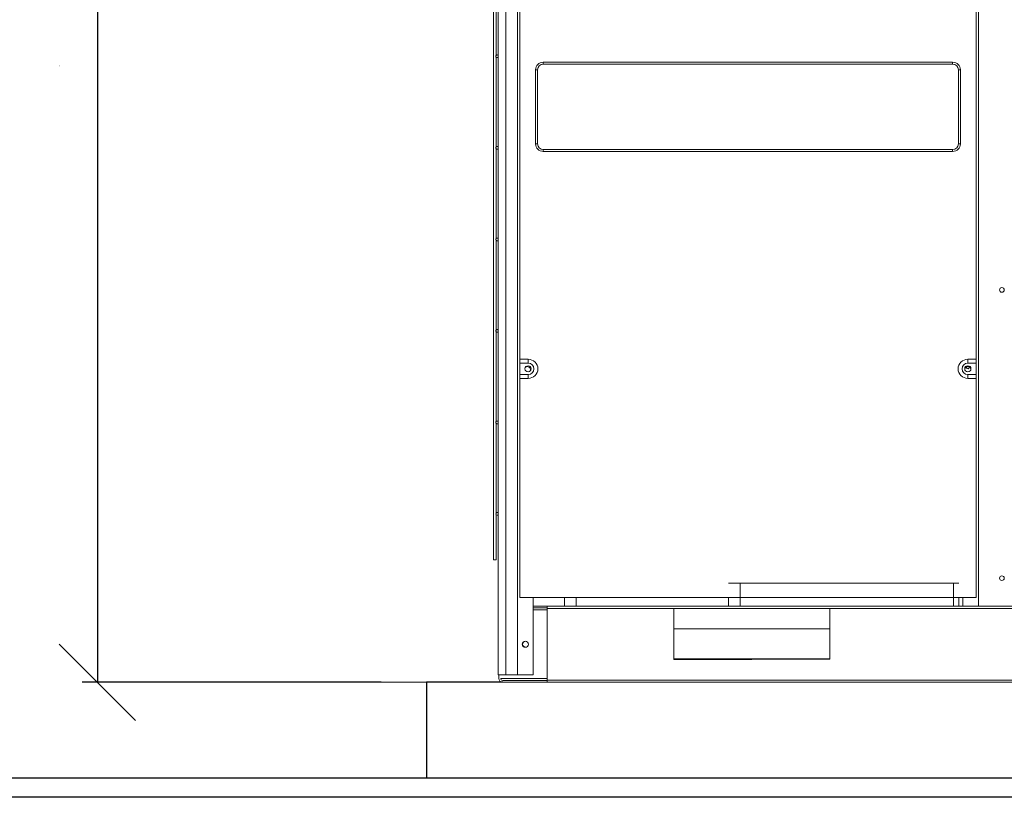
# Model space of a CAD drawing. Header units: millimetres. Extents: x 6435372 to 7248404, y 1559872 to 1886246.
# Tile 116 of 207: x 6983335 to 6984626, y 1643204 to 1644223. Entities that reach past the tile are written whole.
import ezdxf

# ---------------------------------------------------------------- set-up
doc = ezdxf.new("R2010")
doc.units = ezdxf.units.MM
doc.layers.add('Koty VzT', color=7, linetype='Continuous', lineweight=15)
doc.layers.add('VZT', color=130, linetype='Continuous', lineweight=40)
doc.layers.add('Stavba', color=152, linetype='Continuous')
doc.styles.add('ROMANS', font='ROMANS', dxfattribs={"height": 0.2})
doc.dimstyles.new('koty50', dxfattribs={"dimtxt": 100, "dimasz": 100, "dimexe": 20, "dimexo": 100, "dimgap": 50, "dimtad": 3, "dimdec": 0, "dimtxsty": 'ROMANS', "dimblk": 'OBLIQUE', "dimcen": -3, "dimclrd": 7, "dimclre": 7, "dimclrt": 7, "dimadec": 0, "dimazin": 0, "dimtfac": 1, "dimtdec": 0, "dimtmove": 0, "dimatfit": 3, "dimldrblk": 'OPEN30', "dimfxl": 1, "dimarcsym": 0})

# ---------------------------------------------------------------- blocks, each defined once
blk = doc.blocks.new('_Oblique')
at = {"color": 0, "lineweight": -2}
blk.add_line((-0.5, -0.5), (0.5, 0.5), dxfattribs=at)
blk = doc.blocks.new('*D1078')
at = {"layer": 'DEFPOINTS', "color": 0, "transparency": 16777216}
for p in [(6983909.1, 1644969.7), (6983437.2, 1643354.4), (6983909.1, 1643354.4)]:
    blk.add_point(p, dxfattribs=at)
at = {"layer": 'Koty VzT', "color": 7, "lineweight": -2, "transparency": 16777216}
for p, q in [((6983809.1, 1644969.7), (6983417.2, 1644969.7)), ((6983437.2, 1644969.7), (6983437.2, 1643354.4)), ((6983809.1, 1643354.4), (6983417.2, 1643354.4))]:
    blk.add_line(p, q, dxfattribs=at)
at = {"layer": 'Koty VzT', "color": 7, "lineweight": -2, "transparency": 16777216, "xscale": 100, "yscale": 100, "zscale": 100}
for p, rotation in [((6983437.2, 1644969.7), 90), ((6983437.2, 1643354.4), 270)]:
    blk.add_blockref('_Oblique', p, dxfattribs=dict(at, rotation=rotation))
at = {"layer": 'Koty VzT', "color": 7, "transparency": 16777216, "insert": (6983387.1, 1644162.1), "char_height": 0.2, "attachment_point": 5, "rotation": 90, "style": 'ROMANS'}
blk.add_mtext('1615', dxfattribs=at)
blk = doc.blocks.new('_Open30')
at = {"color": 0, "lineweight": -2}
for p, q in [((-1, 0.268), (0, 0)), ((0, 0), (-1, -0.268)), ((0, 0), (-1, 0))]:
    blk.add_line(p, q, dxfattribs=at)

msp = doc.modelspace()

# ---------------------------------------------------------------- linework, layer by layer
at = {"layer": 'Koty VzT', "linetype": 'Continuous', "lineweight": 0}
msp.add_line((6983956.4, 1643354.4), (6983619.9, 1643354.4), dxfattribs=at)
at = {"layer": 'Stavba'}
for p, q in [((6983968.4, 1643354.4), (6983868.4, 1643354.4)), ((6983868.4, 1643354.4), (6983868.4, 1643228.7)), ((6986956.7, 1643228.7), (6983176.7, 1643228.7)), ((6986981.7, 1643203.7), (6983151.7, 1643203.7))]:
    msp.add_line(p, q, dxfattribs=at)
at = {"layer": 'VZT', "linetype": 'Continuous', "lineweight": 0}
for p, q in [((6983962.3, 1643364.3), (6983962.3, 1644963.3)), ((6983972.5, 1643364.3), (6983972.5, 1644963.3)), ((6983987.9, 1643364.3), (6983987.9, 1644963.3)), ((6983990.9, 1643465.3), (6983990.9, 1644687.4)), ((6984588.8, 1643465.3), (6984588.8, 1644688.4)), ((6984591.9, 1643454.3), (6984591.9, 1644688.9)), ((6983956.4, 1644669.2), (6983956.4, 1643515)), ((6983960, 1644175.7), (6983960, 1644293.3)), ((6983960, 1644055.8), (6983960, 1644172.8)), ((6984021.6, 1644164.2), (6984021.6, 1644166.8)), ((6984558.1, 1644166.8), (6984021.6, 1644166.8)), ((6984021.6, 1644164.2), (6984558.1, 1644164.2)), ((6984558.1, 1644164.2), (6984558.1, 1644166.8)), ((6984011.4, 1644156.8), (6984011.4, 1644059.9)), ((6984014.1, 1644156.8), (6984011.4, 1644156.8)), ((6984014.1, 1644059.9), (6984014.1, 1644156.8)), ((6984565.7, 1644156.8), (6984565.7, 1644059.9)), ((6984568.3, 1644156.8), (6984565.7, 1644156.8)), ((6984568.3, 1644059.9), (6984568.3, 1644156.8)), ((6984014.1, 1644059.9), (6984011.4, 1644059.9)), ((6984565.7, 1644059.9), (6984568.3, 1644059.9)), ((6983960, 1643935.9), (6983960, 1644052.9)), ((6984021.6, 1644052.5), (6984021.6, 1644049.9)), ((6984558.1, 1644052.5), (6984021.6, 1644052.5)), ((6984021.6, 1644049.9), (6984558.1, 1644049.9)), ((6984558.1, 1644052.5), (6984558.1, 1644049.9)), ((6983960, 1643816), (6983960, 1643933.5)), ((6983961.3, 1643936.5), (6983962.3, 1643936.5)), ((6983961.3, 1643933), (6983962.3, 1643933)), ((6983960, 1643696.1), (6983960, 1643813)), ((6984001.7, 1643777.6), (6983990.9, 1643777.6)), ((6984001.7, 1643772.6), (6983990.9, 1643772.6)), ((6984001.7, 1643777.6), (6984001.7, 1643772.6)), ((6984588.8, 1643777.6), (6984578, 1643777.6)), ((6984578, 1643772.6), (6984578, 1643777.6)), ((6984588.8, 1643772.6), (6984578, 1643772.6)), ((6983990.9, 1643757.6), (6984001.7, 1643757.6)), ((6984001.7, 1643757.6), (6984001.7, 1643752.6)), ((6984578, 1643757.6), (6984588.8, 1643757.6)), ((6984578, 1643757.6), (6984578, 1643752.6)), ((6983990.9, 1643752.6), (6984001.7, 1643752.6)), ((6984578, 1643752.6), (6984588.8, 1643752.6)), ((6983960, 1643576.1), (6983960, 1643693.1)), ((6983960, 1643515), (6983960, 1643573.8)), ((6983961.3, 1643576.7), (6983962.3, 1643576.7)), ((6983961.3, 1643573.2), (6983962.3, 1643573.2)), ((6983956.4, 1643515), (6983960, 1643515)), ((6984566.3, 1643484.3), (6984264.3, 1643484.3)), ((6984279.6, 1643454.3), (6984279.6, 1643484.3)), ((6984559.1, 1643454.3), (6984559.1, 1643484.3)), ((6984588.8, 1643465.3), (6983990.9, 1643465.3)), ((6984008.3, 1643364.3), (6984008.3, 1643465.3)), ((6984049.3, 1643454.3), (6984049.3, 1643465.3)), ((6984064.7, 1643454.3), (6984064.7, 1643465.3)), ((6984264.3, 1643454.3), (6984264.3, 1643465.3)), ((6984566.3, 1643454.3), (6984566.3, 1643465.3)), ((6984571.4, 1643454.3), (6984571.4, 1643465.3)), ((6984008.3, 1643454.3), (6985236.8, 1643454.3)), ((6984008.3, 1643451.8), (6984026.8, 1643451.8)), ((6984026.8, 1643449.3), (6984008.3, 1643449.3)), ((6984026.8, 1643354.4), (6984026.8, 1643454.3)), ((6984026.8, 1643451.3), (6985218.4, 1643451.3)), ((6984192.6, 1643451.3), (6984192.6, 1643384.1)), ((6984397.3, 1643384.6), (6984397.3, 1643451.3)), ((6984397.3, 1643424.3), (6984192.6, 1643424.3)), ((6984192.6, 1643386.2), (6984397.3, 1643385.7)), ((6984192.6, 1643384.1), (6984397.3, 1643384.6)), ((6984295.1, 1643384.3), (6984192.6, 1643384.3)), ((6983962.3, 1643364.3), (6984008.3, 1643364.3)), ((6983963.3, 1643364.3), (6983963.3, 1643359.4)), ((6983965.8, 1643359.4), (6984026.8, 1643359.4)), ((6984026.8, 1643356.9), (6983968.4, 1643356.9)), ((6983968.4, 1643354.4), (6985276.7, 1643354.4)), ((6984026.8, 1643357.4), (6985218.4, 1643357.4))]:
    msp.add_line(p, q, dxfattribs=at)
for centre, major_axis, ratio in [((6984622.6, 1643868.5), (3.08, 0), 0.971283), ((6984001.7, 1643765.1), (4.09, 0), 0.980315), ((6984578, 1643765.1), (4.09, 0), 0.980315), ((6984622.6, 1643490.8), (3.08, 0), 0.976505), ((6983998.1, 1643404.3), (4.11, 0), 0.972557)]:
    msp.add_ellipse(centre, major_axis=major_axis, ratio=ratio, dxfattribs=at)
for points, knots in [([(6983961.3, 1644172.8), (6983960.1, 1644173), (6983961.6, 1644172.7), (6983960.5, 1644173), (6983959.6, 1644173.5), (6983960.8, 1644172.7), (6983959.9, 1644173.3), (6983959.4, 1644174.1), (6983960.1, 1644173.1), (6983959.6, 1644173.8), (6983959.3, 1644174.8), (6983959.6, 1644173.5), (6983959.4, 1644174.5), (6983959.6, 1644175.6), (6983959.3, 1644174.1), (6983959.6, 1644175.2), (6983960.2, 1644176.2), (6983959.3, 1644174.9), (6983960, 1644175.8), (6983960.9, 1644176.4), (6983959.7, 1644175.7), (6983960.6, 1644176.2), (6983961.6, 1644176.4), (6983960.3, 1644176.2), (6983961.3, 1644176.3)], [0, 0, 0, 0, 1, 1, 1, 2, 2, 2, 3, 3, 3, 4, 4, 4, 5, 5, 5, 6, 6, 6, 7, 7, 7, 8, 8, 8, 8]), ([(6983961.3, 1644052.9), (6983960.1, 1644053.1), (6983961.6, 1644052.8), (6983960.5, 1644053), (6983959.6, 1644053.6), (6983960.8, 1644052.8), (6983959.9, 1644053.4), (6983959.4, 1644054.2), (6983960.1, 1644053.2), (6983959.6, 1644053.9), (6983959.3, 1644054.9), (6983959.6, 1644053.6), (6983959.4, 1644054.6), (6983959.6, 1644055.6), (6983959.3, 1644054.2), (6983959.6, 1644055.3), (6983960.2, 1644056.2), (6983959.3, 1644055), (6983960, 1644055.9), (6983960.9, 1644056.5), (6983959.7, 1644055.8), (6983960.6, 1644056.3), (6983961.6, 1644056.5), (6983960.3, 1644056.2), (6983961.3, 1644056.4)], [0, 0, 0, 0, 1, 1, 1, 2, 2, 2, 3, 3, 3, 4, 4, 4, 5, 5, 5, 6, 6, 6, 7, 7, 7, 8, 8, 8, 8]), ([(6983959.7, 1643933.8), (6983959.6, 1643934.1), (6983959.7, 1643933.8), (6983959.6, 1643934), (6983959.3, 1643935), (6983959.6, 1643933.7), (6983959.4, 1643934.6), (6983959.4, 1643934.7), (6983959.4, 1643934.6), (6983959.4, 1643934.7)], [0, 0, 0, 0, 1, 1, 1, 2, 2, 2, 3, 3, 3, 3]), ([(6983961.3, 1643936.5), (6983960.3, 1643936.5), (6983959.4, 1643935.7), (6983959.4, 1643934.7), (6983959.4, 1643933.7), (6983960.3, 1643933), (6983961.3, 1643933)], [0, 0, 0, 0, 1, 1, 1, 2, 2, 2, 2]), ([(6983959.5, 1643935), (6983959.6, 1643935.5), (6983959.4, 1643934.8), (6983959.6, 1643935.4), (6983959.7, 1643935.7), (6983959.5, 1643935.3), (6983959.7, 1643935.6)], [0, 0, 0, 0, 1, 1, 1, 2, 2, 2, 2]), ([(6983960.1, 1643933.3), (6983959.8, 1643933.6), (6983960.2, 1643933.2), (6983959.9, 1643933.5), (6983959.5, 1643934), (6983960, 1643933.3), (6983959.7, 1643933.8)], [0, 0, 0, 0, 1, 1, 1, 2, 2, 2, 2]), ([(6983961.3, 1643933), (6983960.1, 1643933.1), (6983961.6, 1643932.8), (6983960.5, 1643933.1), (6983960.3, 1643933.2), (6983960.6, 1643933.1), (6983960.3, 1643933.2)], [0, 0, 0, 0, 1, 1, 1, 2, 2, 2, 2]), ([(6983960.3, 1643936.2), (6983960.8, 1643936.4), (6983960.2, 1643936.1), (6983960.6, 1643936.4), (6983961.6, 1643936.5), (6983960.3, 1643936.3), (6983961.3, 1643936.5)], [0, 0, 0, 0, 1, 1, 1, 2, 2, 2, 2]), ([(6983961.3, 1643813), (6983960.1, 1643813.2), (6983961.6, 1643812.9), (6983960.5, 1643813.2), (6983959.6, 1643813.7), (6983960.8, 1643813), (6983959.9, 1643813.6), (6983959.4, 1643814.3), (6983960.1, 1643813.3), (6983959.6, 1643814.1), (6983959.3, 1643815), (6983959.6, 1643813.8), (6983959.4, 1643814.7), (6983959.6, 1643815.8), (6983959.3, 1643814.4), (6983959.6, 1643815.4), (6983960.2, 1643816.4), (6983959.3, 1643815.2), (6983960, 1643816.1), (6983960.9, 1643816.7), (6983959.7, 1643815.9), (6983960.6, 1643816.4), (6983961.6, 1643816.6), (6983960.3, 1643816.4), (6983961.3, 1643816.5)], [0, 0, 0, 0, 1, 1, 1, 2, 2, 2, 3, 3, 3, 4, 4, 4, 5, 5, 5, 6, 6, 6, 7, 7, 7, 8, 8, 8, 8]), ([(6984001.7, 1643752.6), (6984008.7, 1643752.6), (6984014.5, 1643758.2), (6984014.5, 1643765.1), (6984014.5, 1643772), (6984008.7, 1643777.6), (6984001.7, 1643777.6)], [0, 0, 0, 0, 1, 1, 1, 2, 2, 2, 2]), ([(6984001.7, 1643757.6), (6984005.9, 1643757.6), (6984009.4, 1643760.9), (6984009.4, 1643765.1), (6984009.4, 1643769.2), (6984005.9, 1643772.6), (6984001.7, 1643772.6)], [0, 0, 0, 0, 1, 1, 1, 2, 2, 2, 2]), ([(6984578, 1643777.6), (6984571, 1643777.6), (6984565.3, 1643772), (6984565.3, 1643765.1), (6984565.3, 1643758.2), (6984571, 1643752.6), (6984578, 1643752.6)], [0, 0, 0, 0, 1, 1, 1, 2, 2, 2, 2]), ([(6984578, 1643772.6), (6984573.8, 1643772.6), (6984570.4, 1643769.2), (6984570.4, 1643765.1), (6984570.4, 1643760.9), (6984573.8, 1643757.6), (6984578, 1643757.6)], [0, 0, 0, 0, 1, 1, 1, 2, 2, 2, 2]), ([(6984004, 1643761.8), (6984005.3, 1643763.6), (6984004.8, 1643766.1), (6984003, 1643767.4), (6984001.6, 1643768.3), (6983999.7, 1643768.3), (6983998.4, 1643767.4)], [0, 0, 0, 0, 1, 1, 1, 2, 2, 2, 2]), ([(6984582.1, 1643764.7), (6984581.8, 1643766.8), (6984579.7, 1643768.4), (6984577.5, 1643768), (6984575.7, 1643767.8), (6984574.2, 1643766.4), (6984574, 1643764.7)], [0, 0, 0, 0, 1, 1, 1, 2, 2, 2, 2]), ([(6984576.7, 1643767.8), (6984576.1, 1643767.1), (6984576.3, 1643766), (6984577, 1643765.5), (6984577.8, 1643764.9), (6984578.8, 1643765.1), (6984579.4, 1643765.8), (6984579.9, 1643766.4), (6984579.9, 1643767.2), (6984579.4, 1643767.8)], [0, 0, 0, 0, 1, 1, 1, 2, 2, 2, 3, 3, 3, 3]), ([(6983961.3, 1643693.1), (6983960.1, 1643693.3), (6983961.6, 1643693), (6983960.5, 1643693.3), (6983959.6, 1643693.8), (6983960.8, 1643693), (6983959.9, 1643693.7), (6983959.4, 1643694.4), (6983960.1, 1643693.4), (6983959.6, 1643694.2), (6983959.3, 1643695.1), (6983959.6, 1643693.8), (6983959.4, 1643694.8), (6983959.6, 1643695.9), (6983959.3, 1643694.4), (6983959.6, 1643695.5), (6983960.2, 1643696.5), (6983959.3, 1643695.2), (6983960, 1643696.1), (6983960.9, 1643696.7), (6983959.7, 1643696), (6983960.6, 1643696.5), (6983961.6, 1643696.7), (6983960.3, 1643696.5), (6983961.3, 1643696.6)], [0, 0, 0, 0, 1, 1, 1, 2, 2, 2, 3, 3, 3, 4, 4, 4, 5, 5, 5, 6, 6, 6, 7, 7, 7, 8, 8, 8, 8]), ([(6983961.3, 1643576.7), (6983960.3, 1643576.7), (6983959.4, 1643575.9), (6983959.4, 1643574.9), (6983959.4, 1643574), (6983960.3, 1643573.2), (6983961.3, 1643573.2)], [0, 0, 0, 0, 1, 1, 1, 2, 2, 2, 2]), ([(6983998.4, 1643408.3), (6983996.1, 1643408.2), (6983994.4, 1643406.3), (6983994.5, 1643404.1), (6983994.7, 1643402.1), (6983996.3, 1643400.5), (6983998.4, 1643400.3)], [0, 0, 0, 0, 1, 1, 1, 2, 2, 2, 2])]:
    msp.add_open_spline(points, degree=3, knots=knots, dxfattribs=at)
for points in [[(6983962.3, 1644176), (6983962, 1644176.2), (6983961.6, 1644176.3), (6983961.3, 1644176.3)], [(6983961.3, 1644172.8), (6983961.6, 1644172.8), (6983962, 1644172.9), (6983962.3, 1644173.1)], [(6984021.6, 1644166.8), (6984016, 1644166.8), (6984011.4, 1644162.3), (6984011.4, 1644156.8)], [(6984021.6, 1644164.2), (6984017.5, 1644164.2), (6984014.1, 1644160.9), (6984014.1, 1644156.8)], [(6984568.3, 1644156.8), (6984568.3, 1644162.3), (6984563.8, 1644166.8), (6984558.1, 1644166.8)], [(6984565.7, 1644156.8), (6984565.7, 1644160.9), (6984562.3, 1644164.2), (6984558.1, 1644164.2)], [(6983962.3, 1644056.1), (6983962, 1644056.3), (6983961.6, 1644056.4), (6983961.3, 1644056.4)], [(6984011.4, 1644059.9), (6984011.4, 1644054.4), (6984016, 1644049.9), (6984021.6, 1644049.9)], [(6984014.1, 1644059.9), (6984014.1, 1644055.8), (6984017.5, 1644052.5), (6984021.6, 1644052.5)], [(6984558.1, 1644049.9), (6984563.8, 1644049.9), (6984568.3, 1644054.4), (6984568.3, 1644059.9)], [(6984558.1, 1644052.5), (6984562.3, 1644052.5), (6984565.7, 1644055.8), (6984565.7, 1644059.9)], [(6983961.3, 1644052.9), (6983961.6, 1644052.9), (6983962, 1644053), (6983962.3, 1644053.2)], [(6983962.3, 1643816.2), (6983962, 1643816.4), (6983961.6, 1643816.5), (6983961.3, 1643816.5)], [(6983961.3, 1643813), (6983961.6, 1643813), (6983962, 1643813.2), (6983962.3, 1643813.4)], [(6983962.3, 1643696.3), (6983962, 1643696.5), (6983961.6, 1643696.6), (6983961.3, 1643696.6)], [(6983961.3, 1643693.1), (6983961.6, 1643693.1), (6983962, 1643693.2), (6983962.3, 1643693.4)], [(6983963.3, 1643359.4), (6983963.3, 1643356.6), (6983965.6, 1643354.4), (6983968.4, 1643354.4)], [(6983965.8, 1643359.4), (6983965.8, 1643358), (6983967, 1643356.9), (6983968.4, 1643356.9)]]:
    msp.add_open_spline(points, degree=3, dxfattribs=at)

# ---------------------------------------------------------------- dimensions: what is measured, and where the dimension line sits
at = {"layer": 'Koty VzT'}
dim = msp.add_linear_dim(base=(6983437.2, 1643354.4), p1=(6983909.1, 1644969.7), p2=(6983909.1, 1643354.4), angle=90, dimstyle='koty50', dxfattribs=at)
dim.commit()
dim.dimension.update_dxf_attribs({"geometry": '*D1078', "text_midpoint": (6983387.1, 1644162.1)})

doc.saveas('drawing.dxf')
